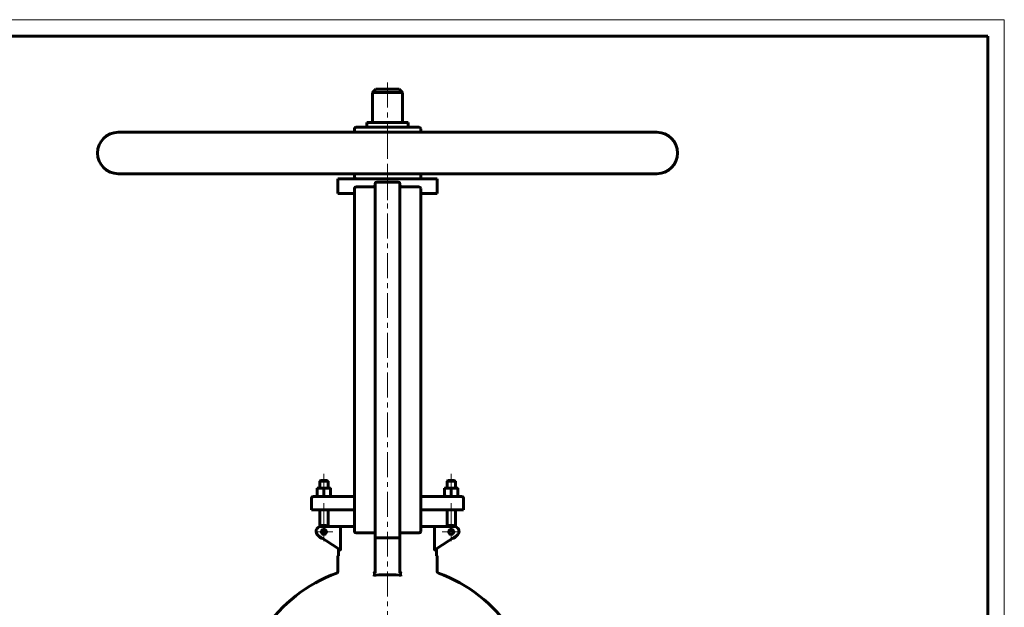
# Model space of a CAD drawing. Header units: millimetres. Extents: x 0 to 594, y 0 to 420.
# Tile 10 of 10: x 297 to 594, y 243 to 420. Entities that reach past the tile are written whole.
import ezdxf

# ---------------------------------------------------------------- set-up
doc = ezdxf.new("R2010")
doc.units = ezdxf.units.MM
for name, pattern in [('K5LT_AXLED', [12, 7.5, -1.5, 1.5, -1.5]), ('K5LT_BASIC', [0]), ('K5LT_THIN', [0])]:
    doc.linetypes.add(name, pattern=pattern)
doc.layers.add('Системный слой (1)', color=7, linetype='Continuous', true_color=0x6c6c6c)

# ---------------------------------------------------------------- blocks, each defined once
blk = doc.blocks.new('U33')
at = {"layer": 'Системный слой (1)', "color": 143, "linetype": 'K5LT_BASIC', "lineweight": 60, "true_color": 0x33acca}
for start, end in [(109.917, 145.8521), (34.1479, 70.083)]:
    blk.add_arc((407.96, 210.72), 45, start, end, dxfattribs=at)
blk = doc.blocks.new('U36')
at = {"layer": 'Системный слой (1)', "color": 143, "linetype": 'K5LT_BASIC', "lineweight": 60, "true_color": 0x33acca}
for p, q in [((397.96, 386.03), (397.1, 386.03)), ((489.21, 386.03), (417.96, 386.03))]:
    blk.add_line(p, q, dxfattribs=at)
blk = doc.blocks.new('U46')
at = {"layer": 'Системный слой (1)', "color": 143, "linetype": 'K5LT_BASIC', "lineweight": 60, "true_color": 0x33acca}
for p, q in [((401.71, 389.03), (401.76, 389.03)), ((401.76, 389.03), (414.21, 389.03))]:
    blk.add_line(p, q, dxfattribs=at)
blk = doc.blocks.new('U52')
at = {"layer": 'Системный слой (1)', "color": 30, "linetype": 'K5LT_AXLED', "lineweight": 18, "true_color": 0xff8000}
for q in [(388.75, 268.23), (386, 265.48), (391.5, 265.48), (388.75, 262.73)]:
    blk.add_line((388.75, 265.48), q, dxfattribs=at)
blk = doc.blocks.new('U53')
at = {"layer": 'Системный слой (1)', "color": 30, "linetype": 'K5LT_AXLED', "lineweight": 18, "true_color": 0xff8000}
for q in [(427.17, 268.23), (424.42, 265.48), (429.92, 265.48), (427.17, 262.73)]:
    blk.add_line((427.17, 265.48), q, dxfattribs=at)
blk = doc.blocks.new('U55')
at = {"color": 7, "linetype": 'K5LT_THIN', "lineweight": 18, "true_color": 0xffffff}
for p, q in [((0, 420), (594, 420)), ((594, 420), (594, 0))]:
    blk.add_line(p, q, dxfattribs=at)
at = {"color": 143, "linetype": 'K5LT_BASIC', "lineweight": 60, "true_color": 0x33acca}
for p, q in [((20, 415), (589, 415)), ((589, 415), (589, 5))]:
    blk.add_line(p, q, dxfattribs=at)

msp = doc.modelspace()

# ---------------------------------------------------------------- linework, layer by layer
at = {"layer": 'Системный слой (1)', "color": 30, "linetype": 'K5LT_AXLED', "lineweight": 18, "true_color": 0xff8000}
for p, q in [((407.9586, 401.0317), (407.9586, 384.0317)), ((407.9586, 385.5317), (407.9586, 227.2817)), ((407.9586, 375.5317), (407.9586, 365.5317)), ((388.7514, 283.0317), (388.7514, 276.7067)), ((427.1657, 283.0317), (427.1657, 276.7067)), ((388.7514, 274.1567), (388.7514, 265.0375)), ((427.1657, 274.1567), (427.1657, 265.0375))]:
    msp.add_line(p, q, dxfattribs=at)
at = {"layer": 'Системный слой (1)', "color": 143, "linetype": 'K5LT_BASIC', "lineweight": 60, "true_color": 0x33acca}
for p, q in [((404.4586, 399.0317), (403.4586, 398.0317)), ((403.4586, 389.0317), (403.4586, 398.0317)), ((403.4586, 398.0317), (412.4586, 398.0317)), ((411.4586, 399.0317), (404.4586, 399.0317)), ((411.4586, 399.0317), (412.4586, 398.0317)), ((412.4586, 389.0317), (412.4586, 398.0317)), ((397.9586, 386.0317), (397.9586, 387.0317)), ((417.4586, 387.5317), (398.4586, 387.5317)), ((401.7086, 387.5317), (401.7086, 389.0317)), ((414.2086, 387.5317), (414.2086, 389.0317)), ((417.9586, 386.0317), (417.9586, 387.0317)), ((326.7086, 386.0317), (489.2086, 386.0317)), ((489.2086, 373.5317), (326.7086, 373.5317)), ((392.9586, 367.5317), (392.9586, 372.0317)), ((392.9586, 372.0317), (422.9586, 372.0317)), ((397.9586, 372.5317), (397.9586, 373.5317)), ((417.9586, 372.5317), (417.9586, 373.5317)), ((422.9586, 367.5317), (422.9586, 372.0317)), ((397.9586, 369.0317), (397.9586, 363.5317)), ((403.7086, 369.5317), (398.4586, 369.5317)), ((404.2086, 370.5317), (404.2086, 363.5317)), ((404.7086, 371.0317), (411.2086, 371.0317)), ((411.7086, 363.5317), (411.7086, 370.5317)), ((417.4586, 369.5317), (412.2086, 369.5317)), ((417.9586, 363.5317), (417.9586, 369.0317)), ((397.9586, 367.5317), (392.9586, 367.5317)), ((422.9586, 367.5317), (417.9586, 367.5317)), ((397.9586, 271.1567), (397.9586, 363.5317)), ((404.2086, 271.1567), (404.2086, 363.5317)), ((411.7086, 271.1567), (411.7086, 363.5317)), ((417.9586, 271.1567), (417.9586, 363.5317)), ((387.7514, 281.0317), (387.5014, 280.7817)), ((387.5014, 280.7817), (390.0014, 280.7817)), ((387.5014, 278.7067), (387.5014, 280.7817)), ((389.7514, 281.0317), (387.7514, 281.0317)), ((389.7514, 281.0317), (390.0014, 280.7817)), ((390.0014, 278.7067), (390.0014, 280.7817)), ((426.1657, 281.0317), (425.9157, 280.7817)), ((425.9157, 280.7817), (428.4157, 280.7817)), ((425.9157, 278.7067), (425.9157, 280.7817)), ((428.1657, 281.0317), (426.1657, 281.0317)), ((428.1657, 281.0317), (428.4157, 280.7817)), ((428.4157, 278.7067), (428.4157, 280.7817)), ((386.7514, 278.5281), (386.7514, 278.7067)), ((386.7514, 278.7067), (387.7514, 278.7067)), ((386.7514, 276.3354), (386.7514, 278.5281)), ((386.7514, 276.1567), (386.7514, 276.3354)), ((387.7514, 278.7067), (389.7514, 278.7067)), ((388.7514, 276.3354), (388.7514, 278.5281)), ((389.7514, 278.7067), (390.7514, 278.7067)), ((390.7514, 278.7067), (390.7514, 278.5281)), ((390.7514, 276.3354), (390.7514, 278.5281)), ((390.7514, 276.3354), (390.7514, 276.1567)), ((425.1657, 278.5281), (425.1657, 278.7067)), ((425.1657, 278.7067), (426.1657, 278.7067)), ((425.1657, 276.3354), (425.1657, 278.5281)), ((425.1657, 276.1567), (425.1657, 276.3354)), ((426.1657, 278.7067), (428.1657, 278.7067)), ((427.1657, 276.3354), (427.1657, 278.5281)), ((428.1657, 278.7067), (429.1657, 278.7067)), ((429.1657, 278.7067), (429.1657, 278.5281)), ((429.1657, 276.3354), (429.1657, 278.5281)), ((429.1657, 276.3354), (429.1657, 276.1567)), ((385.0014, 272.1567), (385.0014, 275.6567)), ((387.9053, 276.1567), (385.5014, 276.1567)), ((397.9586, 276.1567), (387.9053, 276.1567)), ((428.0118, 276.1567), (417.9586, 276.1567)), ((430.4157, 276.1567), (428.0118, 276.1567)), ((430.9157, 272.1567), (430.9157, 275.6567)), ((385.0014, 272.1567), (387.7752, 272.1567)), ((387.5014, 267.0992), (387.5014, 272.1567)), ((387.7752, 272.1567), (397.9586, 272.1567)), ((390.0014, 267.1567), (390.0014, 272.1567)), ((397.9586, 271.1567), (397.9586, 265.6567)), ((404.2086, 271.1567), (404.2086, 264.1567)), ((411.7086, 264.1567), (411.7086, 271.1567)), ((417.9586, 272.1567), (428.1419, 272.1567)), ((417.9586, 267.1567), (417.9586, 271.1567)), ((417.9586, 265.6567), (417.9586, 271.1567)), ((425.9157, 267.1567), (425.9157, 272.1567)), ((428.1419, 272.1567), (430.9157, 272.1567)), ((428.4157, 267.0992), (428.4157, 272.1567)), ((387.0807, 264.4087), (393.6495, 260.0295)), ((394.1745, 267.1567), (387.9127, 267.1567)), ((389.4794, 265.6567), (388.0234, 265.6567)), ((393.8164, 266.6567), (393.8164, 260.5191)), ((397.9586, 267.1567), (394.1745, 267.1567)), ((398.4586, 265.1567), (403.7086, 265.1567)), ((412.2086, 265.1567), (417.4586, 265.1567)), ((421.7426, 267.1567), (417.9586, 267.1567)), ((428.0044, 267.1567), (421.7426, 267.1567)), ((422.1007, 260.5191), (422.1007, 266.6567)), ((422.2676, 260.0295), (428.8364, 264.4087)), ((404.2086, 264.1567), (404.2086, 253.0988)), ((404.7086, 263.6567), (411.2086, 263.6567)), ((411.7086, 253.0988), (411.7086, 264.1746)), ((393.1684, 260.3502), (393.1684, 258.2817)), ((422.7488, 258.2817), (422.7488, 260.3502)), ((392.9586, 253.4959), (392.9586, 258.2817)), ((393.1684, 258.2817), (392.9586, 258.2817)), ((422.9586, 258.2817), (422.7488, 258.2817)), ((422.9586, 253.4959), (422.9586, 258.2817))]:
    msp.add_line(p, q, dxfattribs=at)
for centre in [(388.7514, 265.4763), (427.1657, 265.4763)]:
    msp.add_circle(centre, 0.75, dxfattribs=at)
for centre, radius, start, end in [((398.4586, 387.0317), 0.5, 90, 180), ((417.4586, 387.0317), 0.5, 0, 90), ((326.7086, 379.7817), 6.25, 90, 270), ((489.2086, 379.7817), 6.25, 270, 90), ((398.4586, 372.5317), 0.5, 180, 270), ((417.4586, 372.5317), 0.5, 270, 0), ((398.4586, 369.0317), 0.5, 90, 180), ((403.7086, 370.0317), 0.5, 270, 0), ((404.7086, 370.5317), 0.5, 90, 180), ((411.2086, 370.5317), 0.5, 0, 90), ((412.2086, 370.0317), 0.5, 180, 270), ((417.4586, 369.0317), 0.5, 0, 90), ((385.5014, 275.6567), 0.5, 90, 180), ((430.4157, 275.6567), 0.5, 0, 90), ((388.7514, 265.4763), 2, 57.164742, 124.279557), ((427.1657, 265.4763), 2, 55.720443, 122.835258), ((387.9127, 265.6567), 1.5, 90, 236.309932), ((388.7514, 265.4763), 2, 211.432739, 261.144264), ((398.4586, 265.6567), 0.5, 180, 270), ((403.7086, 264.6567), 0.5, 0, 90), ((412.2086, 264.6567), 0.5, 90, 180), ((417.4586, 265.6567), 0.5, 270, 0), ((427.1657, 265.4763), 2, 278.855736, 328.567261), ((428.0044, 265.6567), 1.5, 303.690068, 90), ((404.7086, 264.1567), 0.5, 180, 270), ((411.2086, 264.1567), 0.5, 270, 0), ((392.4586, 253.4959), 0.5, 289.91705, 0), ((407.9586, 210.7174), 41.8659, 85.25638, 94.74362), ((423.4586, 253.4959), 0.5, 180, 250.08295)]:
    msp.add_arc(centre, radius, start, end, dxfattribs=at)
for points in [[(387.7514, 278.7067), (387.2873, 278.7067), (386.7514, 278.5281)], [(386.7514, 276.3354), (387.2873, 276.1567), (387.7514, 276.1567)], [(388.7514, 278.5281), (388.2155, 278.7067), (387.7514, 278.7067)], [(387.7514, 276.1567), (388.2155, 276.1567), (388.7514, 276.3354)], [(389.7514, 278.7067), (389.2873, 278.7067), (388.7514, 278.5281)], [(388.7514, 276.3354), (389.2873, 276.1567), (389.7514, 276.1567)], [(390.7514, 278.5281), (390.2155, 278.7067), (389.7514, 278.7067)], [(389.7514, 276.1567), (390.2155, 276.1567), (390.7514, 276.3354)], [(426.1657, 278.7067), (425.7016, 278.7067), (425.1657, 278.5281)], [(425.1657, 276.3354), (425.7016, 276.1567), (426.1657, 276.1567)], [(427.1657, 278.5281), (426.6298, 278.7067), (426.1657, 278.7067)], [(426.1657, 276.1567), (426.6298, 276.1567), (427.1657, 276.3354)], [(428.1657, 278.7067), (427.7016, 278.7067), (427.1657, 278.5281)], [(427.1657, 276.3354), (427.7016, 276.1567), (428.1657, 276.1567)], [(429.1657, 278.5281), (428.6298, 278.7067), (428.1657, 278.7067)], [(428.1657, 276.1567), (428.6298, 276.1567), (429.1657, 276.3354)]]:
    msp.add_rational_spline(points, [1, 1.0379548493, 1], degree=2, dxfattribs=at)
for points, knots in [([(394.1745, 267.1567), (394.174, 267.1567), (394.1734, 267.1567), (394.1404, 267.1565), (394.108, 267.1503), (394.0459, 267.126), (394.016, 267.1082), (393.9509, 267.0531), (393.9169, 267.0114), (393.8657, 266.9168), (393.8468, 266.8675), (393.8225, 266.7632), (393.8164, 266.7105), (393.8164, 266.6567)], [-0.352407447, -0.352407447, -0.352407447, -0.352407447, -0.35185509, -0.35185509, -0.318702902, -0.318702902, -0.28639093, -0.28639093, -0.243773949, -0.243773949, -0.208362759, -0.208362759, -0.175927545, -0.175927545, -0.175927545, -0.175927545]), ([(421.7426, 267.1567), (421.7431, 267.1567), (421.7437, 267.1567), (421.7767, 267.1565), (421.8091, 267.1503), (421.8712, 267.126), (421.9011, 267.1082), (421.9662, 267.0531), (422.0002, 267.0114), (422.0514, 266.9168), (422.0703, 266.8675), (422.0946, 266.7632), (422.1007, 266.7105), (422.1007, 266.6567)], [-0.000552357, -0.000552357, -0.000552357, -0.000552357, 0, 0, 0.033152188, 0.033152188, 0.06546416, 0.06546416, 0.108081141, 0.108081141, 0.143492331, 0.143492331, 0.175927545, 0.175927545, 0.175927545, 0.175927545]), ([(393.8164, 260.5191), (393.8164, 260.4479), (393.8124, 260.3711), (393.7944, 260.2313), (393.7803, 260.1683), (393.7478, 260.0799), (393.7288, 260.048), (393.6888, 260.0166), (393.6679, 260.0171), (393.6495, 260.0295)], [0.343471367, 0.343471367, 0.343471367, 0.343471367, 0.386173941, 0.386173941, 0.428876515, 0.428876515, 0.466567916, 0.466567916, 0.504259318, 0.504259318, 0.504259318, 0.504259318]), ([(422.2676, 260.0295), (422.2492, 260.0171), (422.2283, 260.0166), (422.1884, 260.048), (422.1693, 260.0799), (422.1368, 260.1683), (422.1227, 260.2313), (422.1047, 260.3711), (422.1007, 260.4479), (422.1007, 260.5191)], [0.179370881, 0.179370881, 0.179370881, 0.179370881, 0.217062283, 0.217062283, 0.254753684, 0.254753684, 0.297456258, 0.297456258, 0.340158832, 0.340158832, 0.340158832, 0.340158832]), ([(403.7553, 253.0258), (403.756, 253.0261), (403.7567, 253.0263), (403.8131, 253.0458), (403.8679, 253.0739), (403.9691, 253.145), (404.0162, 253.1876), (404.0984, 253.2859), (404.1339, 253.3415), (404.1736, 253.4325), (404.1845, 253.4639), (404.1925, 253.4959)], [-0.381750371, -0.381750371, -0.381750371, -0.381750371, -0.381144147, -0.381144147, -0.335449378, -0.335449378, -0.291431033, -0.291431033, -0.248157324, -0.248157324, -0.226444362, -0.226444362, -0.226444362, -0.226444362]), ([(404.4964, 252.4399), (404.4226, 252.4337), (404.349, 252.4311), (404.1764, 252.4326), (404.081, 252.4396), (403.9067, 252.4629), (403.8302, 252.4782), (403.7567, 252.4968), (403.756, 252.497), (403.7553, 252.4971)], [0, 0, 0, 0, 0.0444027, 0.0444027, 0.106427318, 0.106427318, 0.165626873, 0.165626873, 0.166218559, 0.166218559, 0.166218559, 0.166218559]), ([(404.1925, 253.4959), (404.1968, 253.5129), (404.2002, 253.5303), (404.2067, 253.5741), (404.2086, 253.6006), (404.2086, 253.6272)], [0.4661519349, 0.4661519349, 0.4661519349, 0.4661519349, 0.4767783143, 0.4767783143, 0.4927738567, 0.4927738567, 0.4927738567, 0.4927738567]), ([(412.1619, 252.4971), (412.1611, 252.497), (412.1604, 252.4968), (412.0974, 252.4809), (412.0322, 252.4673), (411.887, 252.4454), (411.8086, 252.4376), (411.6272, 252.4296), (411.5242, 252.4313), (411.4207, 252.4399)], [-0.000600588, -0.000600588, -0.000600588, -0.000600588, 0, 0, 0.051413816, 0.051413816, 0.104497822, 0.104497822, 0.167607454, 0.167607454, 0.167607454, 0.167607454]), ([(411.7086, 253.6272), (411.7086, 253.6137), (411.709, 253.6002), (411.7123, 253.556), (411.7171, 253.5256), (411.7246, 253.4959)], [0.1693457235, 0.1693457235, 0.1693457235, 0.1693457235, 0.1774473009, 0.1774473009, 0.1959504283, 0.1959504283, 0.1959504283, 0.1959504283]), ([(412.1619, 253.0258), (412.1611, 253.0261), (412.1604, 253.0263), (412.0812, 253.0537), (412.0042, 253.0985), (411.8839, 253.2046), (411.8365, 253.2597), (411.7679, 253.3723), (411.7435, 253.4268), (411.7267, 253.4879), (411.7256, 253.4919), (411.7246, 253.4959)], [-0.382772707, -0.382772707, -0.382772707, -0.382772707, -0.382160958, -0.382160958, -0.317132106, -0.317132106, -0.267879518, -0.267879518, -0.228717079, -0.228717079, -0.225985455, -0.225985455, -0.225985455, -0.225985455])]:
    msp.add_open_spline(points, degree=3, knots=knots, dxfattribs=at)

# ---------------------------------------------------------------- block references
msp.add_blockref('U55', (0, 0))
at = {"layer": 'Системный слой (1)'}
for name in ['U46', 'U36', 'U52', 'U53', 'U33']:
    msp.add_blockref(name, (0, 0), dxfattribs=at)

doc.saveas('drawing.dxf')
